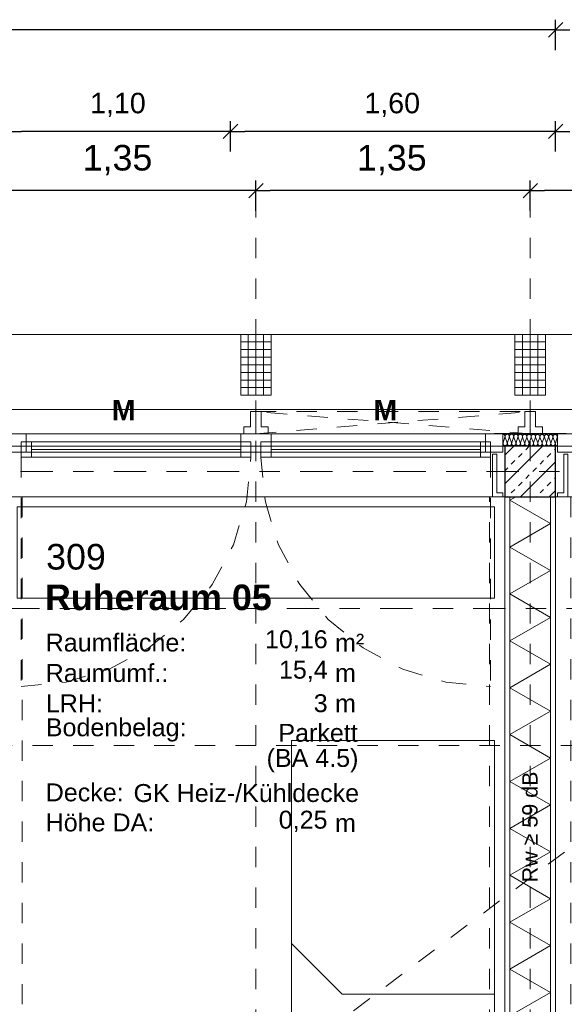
# Model space of a CAD drawing. Header units: metres. Extents: x -45.2 to 14.3, y -31.8 to 10.2.
# Tile 140 of 148: x -5.2 to -2.5, y -2.6 to 2.2. Entities that reach past the tile are written whole.
import ezdxf

# ---------------------------------------------------------------- set-up
doc = ezdxf.new("R2010")
doc.units = ezdxf.units.M
doc.header["$LTSCALE"] = 0.05
for name, pattern in [('1600.2032', [1.6, 0.8, -0.8]), ('Achsen 01', [5.291531, 3.175, -1.058062, 0.352704, -0.705764]), ('gestrichelt - 01', [2, 1, -1]), ('ISO-07 Punktiert', [0.889, 0.127, -0.762]), ('Raster 01', [2, 1, -1]), ('VW-01 Strichlinie kurz', [2, 1, -1])]:
    doc.linetypes.add(name, pattern=pattern)
doc.layers.get('0').update_dxf_attribs({"lineweight": 25})
for name, color, linetype, lineweight, true_color in [('013_Beton und Stahlbetonarbeiten-000 Brüstung', 7, 'Continuous', 9, 0xa6a6a6), ('014_Fassadenarbeiten-000 Aufsicht Betonfertigteile', 7, 'Continuous', 9, 0xc0c0c0), ('014_Fassadenarbeiten-330 mineralische Dämmung', 7, 'Continuous', 9, 0x666666), ('030_Sonnenschutzarbeiten-Bemassung', 7, 'Continuous', 13, 0xff6633), ('030_Sonnenschutzarbeiten-Grundriss', 7, 'Continuous', 13, 0x555555), ('032_Metallarbeiten-Fenster', 7, 'Continuous', 13, 0x444444), ('039_Trockenbauarbeiten-340 Dämmung', 7, 'Continuous', 9, 0xc0c0c0), ('AV1-Achsen', 1, 'Achsen 01', 18, 0xff0000), ('AV1-Einrichtung', 7, 'Continuous', 9, 0xa6a6a6), ('AV1-Raster', 7, 'Raster 01', 9, 0xa6a6a6)]:
    doc.layers.add(name, color=color, linetype=linetype, lineweight=lineweight, true_color=true_color)
for name, color, linetype, lineweight in [('013_Beton und Stahlbetonarbeiten-000 Unterzüge', 7, 'ISO-07 Punktiert', 13), ('013_Beton und Stahlbetonarbeiten-330 Außenstützen', 7, 'Continuous', 25), ('014_Fassadenarbeiten-330 Betonfertigteile vertikal', 7, 'Continuous', 9), ('027_Tischlerarbeiten-330 Innenfensterbänke', 7, 'Continuous', 9), ('030_Sonnenschutzarbeiten-Kasten+Behang', 7, 'Continuous', 5), ('030_Sonnenschutzarbeiten-Motor', 7, 'Continuous', 5), ('039_Trockenbauarbeiten-340 Gipskarton', 7, 'Continuous', 9), ('AV1-Akustikvorgaben-Trennwände', 7, 'Continuous', 5), ('AV1-Schnitt Achsen', 7, 'Achsen 01', 18), ('AV1-Stempel-Raumstempel', 7, 'Continuous', 9), ('Bemaßung-Bemaßung', 7, 'Continuous', 9)]:
    doc.layers.add(name, color=color, linetype=linetype, lineweight=lineweight)
doc.styles.add('Arial', font='arial.ttf')
doc.styles.add('Arial (bold)', font='arialbd.ttf')

msp = doc.modelspace()

# ---------------------------------------------------------------- linework, layer by layer
at = {"color": 0, "linetype": 'Continuous', "lineweight": 15}
for p, q in [((-2.5396, 2.2104), (-2.6104, 2.1396)), ((-2.6104, 2.1396), (-2.5396, 2.2104)), ((-4.1396, 1.7104), (-4.2104, 1.6396)), ((-4.2104, 1.6396), (-4.1396, 1.7104)), ((-2.5396, 1.7104), (-2.6104, 1.6396)), ((-2.6104, 1.6396), (-2.5396, 1.7104)), ((-4.0146, 1.4188), (-4.0854, 1.3481)), ((-4.0854, 1.3481), (-4.0146, 1.4188)), ((-2.6646, 1.4188), (-2.7354, 1.3481)), ((-2.7354, 1.3481), (-2.6646, 1.4188))]:
    msp.add_line(p, q, dxfattribs=at)
at = {"color": 0, "linetype": 'ByBlock', "lineweight": -2}
for p, q in [((-2.575, 2.175), (-2.6457, 2.175)), ((-2.575, 2.175), (-2.5043, 2.175)), ((-5.275, 1.675), (-5.2043, 1.675)), ((-4.175, 1.675), (-4.2457, 1.675)), ((-4.175, 1.675), (-4.1043, 1.675)), ((-2.575, 1.675), (-2.6457, 1.675)), ((-2.575, 1.675), (-2.5043, 1.675)), ((-4.05, 1.3835), (-4.1207, 1.3835)), ((-4.05, 1.3835), (-3.9793, 1.3835)), ((-2.7, 1.3835), (-2.7707, 1.3835)), ((-2.7, 1.3835), (-2.6293, 1.3835))]:
    msp.add_line(p, q, dxfattribs=at)
at = {"layer": '013_Beton und Stahlbetonarbeiten-000 Brüstung'}
for points in [[(-5.275, -0.125), (-5.275, 0.125), (-2.825, 0.125), (-2.825, -0.125)], [(-2.575, -0.125), (-2.575, 0.125), (-0.125, 0.125), (-0.125, -0.125)]]:
    msp.add_lwpolyline(points, close=True, dxfattribs=at)
at = {"layer": '013_Beton und Stahlbetonarbeiten-000 Unterzüge', "linetype": 'VW-01 Strichlinie kurz'}
msp.add_line((-10.6, -7.95), (0.125, 0.125), dxfattribs=at)
for points in [[(-2.825, 0.125), (-2.825, -0.125), (-5.275, -0.125), (-5.275, 0.125)], [(-0.125, 0.125), (-0.125, -0.125), (-2.575, -0.125), (-2.575, 0.125)], [(-5.6, -7.95), (-5.6, -0.125), (-5.2, -0.125), (-5.2, -7.95)], [(-2.9, -7.95), (-2.9, -0.125), (-2.5, -0.125), (-2.5, -7.95)]]:
    msp.add_lwpolyline(points, close=True, dxfattribs=at)
at = {"layer": '013_Beton und Stahlbetonarbeiten-330 Außenstützen', "color": 251, "linetype": 'Continuous', "lineweight": 13, "true_color": 0x4c4c4c}
for p, q in [((-2.6392, 0.125), (-2.825, -0.0608)), ((-2.7806, 0.125), (-2.825, 0.0806)), ((-2.7224, 0.1061), (-2.7047, 0.1237)), ((-2.5809, 0.1061), (-2.575, 0.112)), ((-2.7931, 0.0354), (-2.7754, 0.053)), ((-2.7577, 0.0707), (-2.74, 0.0884)), ((-2.6517, 0.0354), (-2.634, 0.053)), ((-2.6163, 0.0707), (-2.5986, 0.0884)), ((-2.825, 0.0034), (-2.8107, 0.0177)), ((-2.575, 0.0478), (-2.7478, -0.125)), ((-2.687, 0), (-2.6693, 0.0177)), ((-2.7224, -0.0354), (-2.7047, -0.0177)), ((-2.5809, -0.0354), (-2.575, -0.0294)), ((-2.7931, -0.1061), (-2.7754, -0.0884)), ((-2.7577, -0.0707), (-2.74, -0.053)), ((-2.6517, -0.1061), (-2.634, -0.0884)), ((-2.6163, -0.0707), (-2.5986, -0.053)), ((-2.575, -0.0936), (-2.6064, -0.125)), ((-2.812, -0.125), (-2.8107, -0.1237)), ((-2.6706, -0.125), (-2.6693, -0.1237))]:
    msp.add_line(p, q, dxfattribs=at)
at = {"layer": '013_Beton und Stahlbetonarbeiten-330 Außenstützen'}
msp.add_lwpolyline([(-2.575, 0.125), (-2.825, 0.125), (-2.825, -0.125), (-2.575, -0.125)], close=True, dxfattribs=at)
at = {"layer": '014_Fassadenarbeiten-000 Aufsicht Betonfertigteile'}
msp.add_lwpolyline([(-39.455, 0.305), (0.305, 0.305), (0.675, 0.675), (-39.825, 0.675)], close=True, dxfattribs=at)
at = {"layer": '014_Fassadenarbeiten-330 Betonfertigteile vertikal', "color": 8, "linetype": 'Continuous', "lineweight": 13, "true_color": 0x808080}
for p, q in [((-4.125, 0.6375), (-3.975, 0.6375)), ((-2.775, 0.6375), (-2.625, 0.6375)), ((-4.125, 0.6), (-3.975, 0.6)), ((-2.775, 0.6), (-2.625, 0.6)), ((-4.125, 0.5625), (-3.975, 0.5625)), ((-2.775, 0.5625), (-2.625, 0.5625)), ((-4.125, 0.525), (-3.975, 0.525)), ((-4.125, 0.4875), (-3.975, 0.4875)), ((-2.775, 0.525), (-2.625, 0.525)), ((-2.775, 0.4875), (-2.625, 0.4875)), ((-4.125, 0.45), (-3.975, 0.45)), ((-2.775, 0.45), (-2.625, 0.45)), ((-4.125, 0.4125), (-3.975, 0.4125)), ((-2.775, 0.4125), (-2.625, 0.4125))]:
    msp.add_line(p, q, dxfattribs=at)
at = {"layer": '014_Fassadenarbeiten-330 Betonfertigteile vertikal', "color": 8, "linetype": 'Continuous', "lineweight": 9, "true_color": 0x808080}
for p, q in [((-4.0875, 0.675), (-4.0875, 0.375)), ((-4.05, 0.675), (-4.05, 0.375)), ((-4.0125, 0.675), (-4.0125, 0.375)), ((-2.7375, 0.675), (-2.7375, 0.375)), ((-2.7, 0.675), (-2.7, 0.375)), ((-2.6625, 0.675), (-2.6625, 0.375))]:
    msp.add_line(p, q, dxfattribs=at)
at = {"layer": '014_Fassadenarbeiten-330 Betonfertigteile vertikal'}
for points in [[(-4.125, 0.675), (-3.975, 0.675), (-3.975, 0.375), (-4.125, 0.375)], [(-2.775, 0.675), (-2.625, 0.675), (-2.625, 0.375), (-2.775, 0.375)]]:
    msp.add_lwpolyline(points, close=True, dxfattribs=at)
at = {"layer": '014_Fassadenarbeiten-330 mineralische Dämmung'}
for points in [[(-2.8348, 0.1832), (-2.8328, 0.183), (-2.8309, 0.1824), (-2.829, 0.1815), (-2.8274, 0.1803), (-2.8261, 0.1788), (-2.8251, 0.177), (-2.8244, 0.1751), (-2.8241, 0.1731), (-2.8241, 0.1711), (-2.8246, 0.1691), (-2.8337, 0.1412), (-2.8337, 0.1412), (-2.8342, 0.1392), (-2.8342, 0.1372), (-2.8339, 0.1352), (-2.8333, 0.1333), (-2.8323, 0.1316), (-2.8309, 0.13), (-2.8293, 0.1288), (-2.8276, 0.1279), (-2.8256, 0.1273), (-2.8236, 0.1271), (-2.8216, 0.1273), (-2.8197, 0.1278), (-2.8179, 0.1287), (-2.8163, 0.13), (-2.8149, 0.1315), (-2.8139, 0.1332), (-2.8132, 0.1351), (-2.8129, 0.1371), (-2.8129, 0.1391), (-2.8133, 0.141), (-2.8235, 0.1691), (-2.8235, 0.1691), (-2.8239, 0.1711), (-2.824, 0.1731), (-2.8237, 0.1751), (-2.823, 0.177), (-2.8219, 0.1787), (-2.8206, 0.1802), (-2.819, 0.1814), (-2.8172, 0.1823), (-2.8152, 0.1829), (-2.8132, 0.183), (-2.8112, 0.1828), (-2.8093, 0.1823), (-2.8075, 0.1814), (-2.8059, 0.1801), (-2.8046, 0.1786), (-2.8036, 0.1769), (-2.8029, 0.175), (-2.8026, 0.173), (-2.8027, 0.171), (-2.8031, 0.169), (-2.8123, 0.141), (-2.8123, 0.141), (-2.8127, 0.1391), (-2.8128, 0.1371), (-2.8125, 0.1351), (-2.8118, 0.1332), (-2.8108, 0.1314), (-2.8095, 0.1299), (-2.8079, 0.1287), (-2.8061, 0.1278), (-2.8042, 0.1272), (-2.8022, 0.127), (-2.8002, 0.1272), (-2.7982, 0.1277), (-2.7964, 0.1286), (-2.7948, 0.1298), (-2.7935, 0.1313), (-2.7924, 0.1331), (-2.7917, 0.135), (-2.7914, 0.1369), (-2.7915, 0.139), (-2.7919, 0.1409), (-2.8021, 0.169), (-2.8021, 0.169), (-2.8025, 0.171), (-2.8025, 0.173), (-2.8022, 0.175), (-2.8015, 0.1768), (-2.8005, 0.1786), (-2.7991, 0.1801), (-2.7975, 0.1813), (-2.7957, 0.1822), (-2.7938, 0.1827), (-2.7918, 0.1829), (-2.7898, 0.1827), (-2.7879, 0.1822), (-2.7861, 0.1812), (-2.7845, 0.18), (-2.7832, 0.1785), (-2.7821, 0.1767), (-2.7815, 0.1748), (-2.7812, 0.1728), (-2.7812, 0.1708), (-2.7817, 0.1689)], [(-2.8235, 0.1691), (-2.8239, 0.1711), (-2.824, 0.1731), (-2.8237, 0.1751), (-2.823, 0.177), (-2.8219, 0.1787), (-2.8206, 0.1802), (-2.819, 0.1814), (-2.8172, 0.1823), (-2.8152, 0.1829), (-2.8132, 0.183), (-2.8112, 0.1828), (-2.8093, 0.1823), (-2.8075, 0.1814), (-2.8059, 0.1801), (-2.8046, 0.1786), (-2.8036, 0.1769), (-2.8029, 0.175), (-2.8026, 0.173), (-2.8027, 0.171), (-2.8031, 0.169), (-2.8123, 0.141), (-2.8123, 0.141), (-2.8127, 0.1391), (-2.8128, 0.1371), (-2.8125, 0.1351), (-2.8118, 0.1332), (-2.8108, 0.1314), (-2.8095, 0.1299), (-2.8079, 0.1287), (-2.8061, 0.1278), (-2.8042, 0.1272), (-2.8022, 0.127), (-2.8002, 0.1272), (-2.7982, 0.1277), (-2.7964, 0.1286), (-2.7948, 0.1298), (-2.7935, 0.1313), (-2.7924, 0.1331), (-2.7917, 0.135), (-2.7914, 0.1369), (-2.7915, 0.139), (-2.7919, 0.1409), (-2.8021, 0.169), (-2.8021, 0.169), (-2.8025, 0.171), (-2.8025, 0.173), (-2.8022, 0.175), (-2.8015, 0.1768), (-2.8005, 0.1786), (-2.7991, 0.1801), (-2.7975, 0.1813), (-2.7957, 0.1822), (-2.7938, 0.1827), (-2.7918, 0.1829), (-2.7898, 0.1827), (-2.7879, 0.1822), (-2.7861, 0.1812), (-2.7845, 0.18), (-2.7832, 0.1785), (-2.7821, 0.1767), (-2.7815, 0.1748), (-2.7812, 0.1728), (-2.7812, 0.1708), (-2.7817, 0.1689), (-2.7908, 0.1409), (-2.7908, 0.1409), (-2.7913, 0.139), (-2.7914, 0.1369), (-2.791, 0.1349), (-2.7904, 0.1331), (-2.7894, 0.1313), (-2.788, 0.1298), (-2.7864, 0.1286), (-2.7847, 0.1276), (-2.7827, 0.1271), (-2.7807, 0.1269), (-2.7787, 0.127), (-2.7768, 0.1276), (-2.775, 0.1285), (-2.7734, 0.1297), (-2.772, 0.1312), (-2.771, 0.1329), (-2.7703, 0.1348), (-2.77, 0.1368), (-2.77, 0.1388), (-2.7704, 0.1408), (-2.7806, 0.1689), (-2.7806, 0.1689), (-2.781, 0.1708), (-2.7811, 0.1728), (-2.7808, 0.1748), (-2.7801, 0.1767), (-2.779, 0.1784), (-2.7777, 0.1799), (-2.7761, 0.1812), (-2.7743, 0.1821), (-2.7723, 0.1826), (-2.7703, 0.1828), (-2.7683, 0.1826), (-2.7664, 0.182), (-2.7646, 0.1811), (-2.763, 0.1799), (-2.7617, 0.1783), (-2.7607, 0.1766), (-2.76, 0.1747), (-2.7597, 0.1727), (-2.7598, 0.1707), (-2.7602, 0.1687), (-2.7694, 0.1408), (-2.7694, 0.1408), (-2.7698, 0.1388), (-2.7699, 0.1368), (-2.7696, 0.1348), (-2.7689, 0.1329), (-2.7679, 0.1312), (-2.7666, 0.1297), (-2.765, 0.1284), (-2.7632, 0.1275), (-2.7613, 0.1269), (-2.7593, 0.1267), (-2.7573, 0.1269), (-2.7553, 0.1275), (-2.7535, 0.1284), (-2.7519, 0.1296), (-2.7506, 0.1311), (-2.7495, 0.1328), (-2.7488, 0.1347), (-2.7485, 0.1367), (-2.7486, 0.1387), (-2.749, 0.1407), (-2.7592, 0.1687), (-2.7592, 0.1687), (-2.7596, 0.1707), (-2.7596, 0.1727), (-2.7593, 0.1747), (-2.7586, 0.1766), (-2.7576, 0.1783), (-2.7562, 0.1798), (-2.7546, 0.181), (-2.7528, 0.1819), (-2.7509, 0.1825), (-2.7489, 0.1827), (-2.7469, 0.1825), (-2.745, 0.1819), (-2.7432, 0.181), (-2.7416, 0.1797), (-2.7403, 0.1782), (-2.7392, 0.1765), (-2.7386, 0.1746), (-2.7383, 0.1726), (-2.7383, 0.1706), (-2.7388, 0.1686), (-2.7479, 0.1407), (-2.7479, 0.1407), (-2.7484, 0.1387), (-2.7485, 0.1367), (-2.7481, 0.1347), (-2.7475, 0.1328), (-2.7465, 0.1311), (-2.7451, 0.1295), (-2.7435, 0.1283), (-2.7418, 0.1274), (-2.7398, 0.1268), (-2.7378, 0.1266), (-2.7358, 0.1268), (-2.7339, 0.1273), (-2.7321, 0.1282), (-2.7305, 0.1295), (-2.7291, 0.131), (-2.7281, 0.1327), (-2.7274, 0.1346), (-2.7271, 0.1366), (-2.7271, 0.1386), (-2.7275, 0.1405), (-2.7377, 0.1686), (-2.7377, 0.1686), (-2.7381, 0.1706), (-2.7382, 0.1726), (-2.7379, 0.1746), (-2.7372, 0.1765), (-2.7361, 0.1782), (-2.7348, 0.1797), (-2.7332, 0.1809), (-2.7314, 0.1818), (-2.7294, 0.1824), (-2.7274, 0.1825), (-2.7254, 0.1823), (-2.7235, 0.1818), (-2.7217, 0.1808), (-2.7201, 0.1796), (-2.7188, 0.1781), (-2.7178, 0.1764), (-2.7171, 0.1745), (-2.7168, 0.1725), (-2.7169, 0.1704), (-2.7173, 0.1685), (-2.7265, 0.1405), (-2.7265, 0.1405), (-2.7269, 0.1386), (-2.727, 0.1366), (-2.7267, 0.1346), (-2.726, 0.1327), (-2.725, 0.1309), (-2.7237, 0.1294), (-2.7221, 0.1282), (-2.7203, 0.1272), (-2.7184, 0.1267), (-2.7164, 0.1265), (-2.7144, 0.1267), (-2.7124, 0.1272), (-2.7106, 0.1281), (-2.709, 0.1293), (-2.7077, 0.1308), (-2.7066, 0.1326), (-2.7059, 0.1344), (-2.7056, 0.1364), (-2.7057, 0.1384), (-2.7061, 0.1404), (-2.7163, 0.1685), (-2.7163, 0.1685), (-2.7167, 0.1704), (-2.7167, 0.1725), (-2.7164, 0.1744), (-2.7157, 0.1763), (-2.7147, 0.1781), (-2.7133, 0.1796), (-2.7117, 0.1808), (-2.7099, 0.1817), (-2.708, 0.1822), (-2.706, 0.1824), (-2.704, 0.1822), (-2.7021, 0.1816), (-2.7003, 0.1807), (-2.6987, 0.1795), (-2.6974, 0.178), (-2.6963, 0.1762), (-2.6957, 0.1743), (-2.6954, 0.1723), (-2.6954, 0.1703), (-2.6959, 0.1684), (-2.705, 0.1404), (-2.705, 0.1404), (-2.7055, 0.1384), (-2.7056, 0.1364), (-2.7052, 0.1344), (-2.7046, 0.1325), (-2.7036, 0.1308), (-2.7022, 0.1293), (-2.7006, 0.128), (-2.6989, 0.1271), (-2.6969, 0.1266), (-2.6949, 0.1263), (-2.6929, 0.1265), (-2.691, 0.1271), (-2.6892, 0.128), (-2.6876, 0.1292), (-2.6862, 0.1307), (-2.6852, 0.1324), (-2.6845, 0.1343), (-2.6842, 0.1363), (-2.6842, 0.1383), (-2.6846, 0.1403), (-2.6948, 0.1684), (-2.6948, 0.1684), (-2.6952, 0.1703), (-2.6953, 0.1723), (-2.695, 0.1743), (-2.6943, 0.1762), (-2.6932, 0.1779), (-2.6919, 0.1794), (-2.6903, 0.1807), (-2.6885, 0.1816), (-2.6865, 0.1821), (-2.6845, 0.1823), (-2.6825, 0.1821), (-2.6806, 0.1815), (-2.6788, 0.1806), (-2.6772, 0.1794), (-2.6759, 0.1778), (-2.6749, 0.1761), (-2.6742, 0.1742), (-2.6739, 0.1722), (-2.674, 0.1702), (-2.6744, 0.1682), (-2.6836, 0.1403), (-2.6836, 0.1403), (-2.684, 0.1383), (-2.6841, 0.1363), (-2.6838, 0.1343), (-2.6831, 0.1324), (-2.6821, 0.1307), (-2.6808, 0.1292), (-2.6792, 0.1279), (-2.6774, 0.127), (-2.6755, 0.1264), (-2.6735, 0.1262), (-2.6715, 0.1264), (-2.6695, 0.127), (-2.6677, 0.1279), (-2.6661, 0.1291), (-2.6648, 0.1306), (-2.6637, 0.1323), (-2.663, 0.1342), (-2.6627, 0.1362), (-2.6628, 0.1382), (-2.6632, 0.1402), (-2.6734, 0.1682), (-2.6734, 0.1682), (-2.6738, 0.1702), (-2.6738, 0.1722), (-2.6735, 0.1742), (-2.6728, 0.1761), (-2.6718, 0.1778), (-2.6704, 0.1793), (-2.6688, 0.1805), (-2.667, 0.1814), (-2.6651, 0.182), (-2.6631, 0.1822), (-2.6611, 0.182), (-2.6592, 0.1814), (-2.6574, 0.1805), (-2.6558, 0.1792), (-2.6545, 0.1777), (-2.6534, 0.176), (-2.6528, 0.1741), (-2.6525, 0.1721), (-2.6525, 0.1701), (-2.653, 0.1681), (-2.6621, 0.1402), (-2.6621, 0.1402), (-2.6626, 0.1382), (-2.6627, 0.1362), (-2.6623, 0.1342), (-2.6617, 0.1323), (-2.6607, 0.1306), (-2.6593, 0.129), (-2.6577, 0.1278), (-2.656, 0.1269), (-2.654, 0.1263), (-2.652, 0.1261), (-2.65, 0.1263), (-2.6481, 0.1268), (-2.6463, 0.1277), (-2.6447, 0.129), (-2.6433, 0.1305), (-2.6423, 0.1322), (-2.6416, 0.1341), (-2.6413, 0.1361), (-2.6413, 0.1381), (-2.6417, 0.14), (-2.6519, 0.1681), (-2.6519, 0.1681), (-2.6523, 0.1701), (-2.6524, 0.1721), (-2.6521, 0.1741), (-2.6514, 0.176), (-2.6503, 0.1777), (-2.649, 0.1792), (-2.6474, 0.1804), (-2.6456, 0.1813), (-2.6437, 0.1819), (-2.6416, 0.182), (-2.6396, 0.1818), (-2.6377, 0.1813), (-2.6359, 0.1803), (-2.6343, 0.1791), (-2.633, 0.1776), (-2.632, 0.1758), (-2.6313, 0.1739), (-2.631, 0.172), (-2.6311, 0.1699), (-2.6315, 0.168), (-2.6407, 0.14), (-2.6407, 0.14), (-2.6411, 0.1381), (-2.6412, 0.1361), (-2.6409, 0.1341), (-2.6402, 0.1322), (-2.6392, 0.1304), (-2.6379, 0.1289), (-2.6363, 0.1277), (-2.6345, 0.1267), (-2.6326, 0.1262), (-2.6306, 0.126), (-2.6286, 0.1261), (-2.6266, 0.1267), (-2.6248, 0.1276), (-2.6232, 0.1288), (-2.6219, 0.1303), (-2.6208, 0.1321), (-2.6202, 0.1339), (-2.6198, 0.1359), (-2.6199, 0.1379), (-2.6203, 0.1399), (-2.6305, 0.168), (-2.6305, 0.168), (-2.6309, 0.1699), (-2.6309, 0.172), (-2.6306, 0.1739), (-2.6299, 0.1758), (-2.6289, 0.1776), (-2.6275, 0.1791), (-2.6259, 0.1803), (-2.6241, 0.1812), (-2.6222, 0.1817), (-2.6202, 0.1819), (-2.6182, 0.1817), (-2.6163, 0.1811), (-2.6145, 0.1802), (-2.6129, 0.179), (-2.6116, 0.1775), (-2.6105, 0.1757), (-2.6099, 0.1738), (-2.6096, 0.1718), (-2.6096, 0.1698), (-2.6101, 0.1679), (-2.6192, 0.1399), (-2.6192, 0.1399), (-2.6197, 0.1379), (-2.6198, 0.1359), (-2.6195, 0.1339), (-2.6188, 0.132), (-2.6178, 0.1303), (-2.6164, 0.1288), (-2.6148, 0.1275), (-2.6131, 0.1266), (-2.6111, 0.126), (-2.6091, 0.1258), (-2.6071, 0.126), (-2.6052, 0.1266), (-2.6034, 0.1275), (-2.6018, 0.1287), (-2.6004, 0.1302), (-2.5994, 0.1319), (-2.5987, 0.1338), (-2.5984, 0.1358), (-2.5984, 0.1378), (-2.5988, 0.1398), (-2.609, 0.1678), (-2.609, 0.1678), (-2.6095, 0.1698), (-2.6095, 0.1718), (-2.6092, 0.1738), (-2.6085, 0.1757), (-2.6074, 0.1774), (-2.6061, 0.1789), (-2.6045, 0.1802), (-2.6027, 0.1811), (-2.6008, 0.1816), (-2.5987, 0.1818), (-2.5967, 0.1816), (-2.5948, 0.181), (-2.593, 0.1801), (-2.5914, 0.1788), (-2.5901, 0.1773), (-2.5891, 0.1756), (-2.5884, 0.1737), (-2.5881, 0.1717), (-2.5882, 0.1697), (-2.5886, 0.1677), (-2.5978, 0.1398), (-2.5978, 0.1398), (-2.5982, 0.1378), (-2.5983, 0.1358), (-2.598, 0.1338), (-2.5973, 0.1319), (-2.5963, 0.1302), (-2.595, 0.1287), (-2.5934, 0.1274), (-2.5916, 0.1265), (-2.5897, 0.1259), (-2.5877, 0.1257), (-2.5857, 0.1259), (-2.5837, 0.1264), (-2.5819, 0.1273), (-2.5803, 0.1286), (-2.579, 0.1301), (-2.5779, 0.1318), (-2.5773, 0.1337), (-2.5769, 0.1357), (-2.577, 0.1377), (-2.5774, 0.1397)], [(-2.6305, 0.168), (-2.6309, 0.1698), (-2.631, 0.1718), (-2.6307, 0.1737), (-2.6301, 0.1755), (-2.6292, 0.1772), (-2.628, 0.1787), (-2.6265, 0.1799), (-2.6265, 0.1799), (-2.6248, 0.1809), (-2.623, 0.1815), (-2.6212, 0.1819), (-2.6192, 0.1819), (-2.6174, 0.1815), (-2.6156, 0.1808), (-2.6139, 0.1798), (-2.6139, 0.1798), (-2.6125, 0.1786), (-2.6113, 0.1771), (-2.6104, 0.1754), (-2.6098, 0.1735), (-2.6096, 0.1716), (-2.6096, 0.1697), (-2.6101, 0.1679), (-2.6192, 0.1399), (-2.6192, 0.1399), (-2.6197, 0.138), (-2.6198, 0.1361), (-2.6195, 0.1342), (-2.6189, 0.1324), (-2.618, 0.1307), (-2.6168, 0.1292), (-2.6154, 0.1279), (-2.6154, 0.1279), (-2.6138, 0.1269), (-2.612, 0.1262), (-2.6101, 0.1259), (-2.6082, 0.1259), (-2.6063, 0.1262), (-2.6045, 0.1269), (-2.6028, 0.1278), (-2.6028, 0.1278), (-2.6014, 0.1291), (-2.6002, 0.1306), (-2.5992, 0.1323), (-2.5986, 0.1341), (-2.5984, 0.136), (-2.5984, 0.1379), (-2.5988, 0.1398), (-2.609, 0.1678), (-2.609, 0.1678), (-2.6094, 0.1697), (-2.6095, 0.1716), (-2.6092, 0.1735), (-2.6086, 0.1754), (-2.6077, 0.177), (-2.6065, 0.1785), (-2.605, 0.1798), (-2.605, 0.1798), (-2.6034, 0.1808), (-2.6016, 0.1814), (-2.5997, 0.1818), (-2.5978, 0.1817), (-2.5959, 0.1814), (-2.5941, 0.1807), (-2.5925, 0.1797), (-2.5925, 0.1797), (-2.591, 0.1784), (-2.5898, 0.1769), (-2.5889, 0.1752), (-2.5884, 0.1734), (-2.5881, 0.1715), (-2.5882, 0.1696), (-2.5886, 0.1677), (-2.5978, 0.1398), (-2.5978, 0.1398), (-2.5982, 0.1379), (-2.5983, 0.136), (-2.5981, 0.1341), (-2.5975, 0.1323), (-2.5966, 0.1306), (-2.5954, 0.1291), (-2.594, 0.1278), (-2.594, 0.1278), (-2.5923, 0.1268), (-2.5905, 0.1261), (-2.5886, 0.1258), (-2.5867, 0.1258), (-2.5848, 0.1261), (-2.583, 0.1268), (-2.5814, 0.1277), (-2.5814, 0.1277), (-2.5799, 0.129), (-2.5787, 0.1305), (-2.5778, 0.1322), (-2.5772, 0.134), (-2.5769, 0.1359), (-2.577, 0.1378), (-2.5774, 0.1397), (-2.5876, 0.1677), (-2.5876, 0.1677), (-2.588, 0.1696), (-2.5881, 0.1715), (-2.5878, 0.1734), (-2.5872, 0.1752), (-2.5863, 0.1769), (-2.5851, 0.1784), (-2.5836, 0.1797), (-2.5836, 0.1797), (-2.5819, 0.1806), (-2.5801, 0.1813), (-2.5783, 0.1816), (-2.5763, 0.1816), (-2.5745, 0.1813), (-2.5727, 0.1806), (-2.571, 0.1796), (-2.571, 0.1796), (-2.5696, 0.1783), (-2.5684, 0.1768), (-2.5675, 0.1751), (-2.5669, 0.1733), (-2.5667, 0.1714), (-2.5667, 0.1695), (-2.5672, 0.1676), (-2.5763, 0.1397), (-2.5763, 0.1397), (-2.5768, 0.1378), (-2.5769, 0.1359), (-2.5766, 0.1339), (-2.576, 0.1321), (-2.5751, 0.1304), (-2.5739, 0.1289), (-2.5725, 0.1276), (-2.5708, 0.1266), (-2.569, 0.126), (-2.5671, 0.1256), (-2.5652, 0.1256)], [(-2.5649, 0.1767), (-2.5658, 0.175), (-2.5664, 0.1732), (-2.5666, 0.1713), (-2.5665, 0.1695), (-2.5661, 0.1676), (-2.5649, 0.1643)]]:
    msp.add_lwpolyline(points, dxfattribs=at)
at = {"layer": '027_Tischlerarbeiten-330 Innenfensterbänke'}
for points in [[(-2.835, -0.125), (-2.835, -0.105), (-2.865, -0.105), (-2.865, 0.085), (-2.885, 0.085), (-2.885, -0.125)], [(-2.565, -0.125), (-2.565, -0.105), (-2.535, -0.105), (-2.535, 0.085), (-2.515, 0.085), (-2.515, -0.125)]]:
    msp.add_lwpolyline(points, close=True, dxfattribs=at)
at = {"layer": '030_Sonnenschutzarbeiten-Bemassung', "color": 0, "lineweight": -2}
for p, q in [((-4.05, 1.2835), (-4.05, 1.4335)), ((-4.05, 1.2835), (-4.05, 1.4335)), ((-2.7, 1.2835), (-2.7, 1.4335)), ((-2.7, 1.2835), (-2.7, 1.4335)), ((-4.1207, 1.3835), (-5.3293, 1.3835)), ((-2.7707, 1.3835), (-3.9793, 1.3835)), ((-1.4207, 1.3835), (-2.6293, 1.3835))]:
    msp.add_line(p, q, dxfattribs=at)
at = {"layer": '030_Sonnenschutzarbeiten-Grundriss', "color": 251, "true_color": 0x555555}
for points in [[(-4.05, 0.295), (-4.076, 0.295), (-4.076, 0.22), (-4.11, 0.22), (-4.11, 0.185), (-4.05, 0.185)], [(-4.05, 0.295), (-4.024, 0.295), (-4.024, 0.22), (-3.99, 0.22), (-3.99, 0.185), (-4.05, 0.185)], [(-2.7, 0.295), (-2.726, 0.295), (-2.726, 0.22), (-2.76, 0.22), (-2.76, 0.185), (-2.7, 0.185)], [(-2.7, 0.295), (-2.674, 0.295), (-2.674, 0.22), (-2.64, 0.22), (-2.64, 0.185), (-2.7, 0.185)]]:
    msp.add_lwpolyline(points, close=True, dxfattribs=at)
at = {"layer": '030_Sonnenschutzarbeiten-Kasten+Behang', "color": 1, "linetype": '1600.2032', "lineweight": 18, "true_color": 0xff0000}
for p, q in [((-4.05, 0.185), (-2.7, 0.295)), ((-2.7, 0.185), (-4.05, 0.295))]:
    msp.add_line(p, q, dxfattribs=at)
at = {"layer": '030_Sonnenschutzarbeiten-Kasten+Behang', "color": 1, "linetype": 'Continuous', "lineweight": 18, "true_color": 0xff0000}
for points in [[(-4.076, 0.22), (-4.11, 0.22), (-4.11, 0.185), (-4.05, 0.185), (-4.05, 0.295), (-4.076, 0.295)], [(-4.024, 0.22), (-3.99, 0.22), (-3.99, 0.185), (-4.05, 0.185), (-4.05, 0.295), (-4.024, 0.295)], [(-2.726, 0.22), (-2.76, 0.22), (-2.76, 0.185), (-2.7, 0.185), (-2.7, 0.295), (-2.726, 0.295)], [(-2.674, 0.22), (-2.64, 0.22), (-2.64, 0.185), (-2.7, 0.185), (-2.7, 0.295), (-2.674, 0.295)]]:
    msp.add_lwpolyline(points, close=True, dxfattribs=at)
at = {"layer": '030_Sonnenschutzarbeiten-Kasten+Behang', "color": 1, "linetype": '1600.2032', "lineweight": 18, "true_color": 0xff0000}
msp.add_lwpolyline([(-2.7, 0.185), (-4.05, 0.185), (-4.05, 0.295), (-2.7, 0.295)], close=True, dxfattribs=at)
at = {"layer": '032_Metallarbeiten-Fenster', "color": 7, "lineweight": 18}
for p, q in [((-5.155, 0.1075), (-4.125, 0.1075)), ((-2.945, 0.1075), (-3.975, 0.1075))]:
    msp.add_line(p, q, dxfattribs=at)
at = {"layer": '032_Metallarbeiten-Fenster', "color": 7, "linetype": 'gestrichelt - 01', "lineweight": 18}
for p, q in [((-5.205, 0.07), (-5.205, -1.06)), ((-2.895, 0.07), (-2.895, -1.06))]:
    msp.add_line(p, q, dxfattribs=at)
at = {"layer": '032_Metallarbeiten-Fenster', "color": 7, "lineweight": 18}
for points in [[(-5.265, 0.095), (-5.18, 0.095), (-5.18, 0.185), (-5.265, 0.185)], [(-5.18, 0.095), (-5.18, 0.185), (-2.92, 0.185), (-2.92, 0.095)], [(-4.125, 0.185), (-3.975, 0.185), (-3.975, 0.095), (-4.125, 0.095)], [(-2.92, 0.185), (-2.92, 0.095), (-2.835, 0.095), (-2.835, 0.185)], [(-2.565, 0.095), (-2.48, 0.095), (-2.48, 0.185), (-2.565, 0.185)], [(-5.205, 0.145), (-5.155, 0.145), (-5.155, 0.07), (-5.205, 0.07)], [(-5.155, 0.145), (-4.125, 0.145), (-4.125, 0.07), (-5.155, 0.07)], [(-4.125, 0.145), (-4.075, 0.145), (-4.075, 0.07), (-4.125, 0.07)], [(-3.975, 0.145), (-4.025, 0.145), (-4.025, 0.07), (-3.975, 0.07)], [(-2.945, 0.145), (-3.975, 0.145), (-3.975, 0.07), (-2.945, 0.07)], [(-2.895, 0.145), (-2.945, 0.145), (-2.945, 0.07), (-2.895, 0.07)]]:
    msp.add_lwpolyline(points, close=True, dxfattribs=at)
at = {"layer": '032_Metallarbeiten-Fenster', "color": 7, "linetype": 'Continuous', "lineweight": 9}
msp.add_lwpolyline([(-2.5231, 0.185), (-2.8769, 0.185), (-2.8769, 0.187), (-2.5231, 0.187)], close=True, dxfattribs=at)
at = {"layer": '032_Metallarbeiten-Fenster', "color": 7, "linetype": 'gestrichelt - 01', "lineweight": 18}
for points in [[(-5.205, -1.06), (-4.9845, -1.0383), (-4.7726, -0.974), (-4.5772, -0.8696), (-4.406, -0.729), (-4.2654, -0.5578), (-4.161, -0.3624), (-4.0967, -0.1505), (-4.075, 0.07)], [(-4.025, 0.07), (-4.0033, -0.1505), (-3.939, -0.3624), (-3.8346, -0.5578), (-3.694, -0.729), (-3.5228, -0.8696), (-3.3274, -0.974), (-3.1155, -1.0383), (-2.895, -1.06)]]:
    msp.add_lwpolyline(points, dxfattribs=at)
at = {"layer": '039_Trockenbauarbeiten-340 Dämmung'}
msp.add_lwpolyline([(-2.6, -3.375), (-2.6, -0.125), (-2.8, -0.125), (-2.8, -3.375)], close=True, dxfattribs=at)
msp.add_lwpolyline([(-2.8, -2.6822), (-2.6, -2.5667), (-2.8, -2.4512), (-2.6, -2.3358), (-2.8, -2.2203), (-2.6, -2.1048), (-2.8, -1.9894), (-2.6, -1.8739), (-2.8, -1.7584), (-2.6, -1.6429), (-2.8, -1.5275), (-2.6, -1.412), (-2.8, -1.2965), (-2.6, -1.1811), (-2.8, -1.0656), (-2.6, -0.9501), (-2.8, -0.8347), (-2.6, -0.7192), (-2.8, -0.6037), (-2.6, -0.4882), (-2.8, -0.3728), (-2.6, -0.2573), (-2.8, -0.1418), (-2.7708, -0.125)], dxfattribs=at)
at = {"layer": '039_Trockenbauarbeiten-340 Gipskarton'}
for points in [[(-2.825, -3.375), (-2.8, -3.375), (-2.8, -0.125), (-2.825, -0.125)], [(-2.6, -3.375), (-2.575, -3.375), (-2.575, -0.125), (-2.6, -0.125)]]:
    msp.add_lwpolyline(points, close=True, dxfattribs=at)
at = {"layer": 'AV1-Achsen'}
msp.add_line((-43.2844, 0), (4.2656, 0), dxfattribs=at)
at = {"layer": 'AV1-Einrichtung'}
for points in [[(-5.225, -0.175), (-2.875, -0.175), (-2.875, -0.625), (-5.225, -0.625)], [(-3.875, -1.325), (-2.875, -1.325), (-2.875, -3.325), (-3.875, -3.325)], [(-2.875, -2.575), (-3.625, -2.575), (-3.875, -2.325), (-3.875, -1.325), (-2.875, -1.325)]]:
    msp.add_lwpolyline(points, close=True, dxfattribs=at)
at = {"layer": 'AV1-Raster'}
for p, q in [((-4.05, -22.95), (-4.05, 1.35)), ((-2.7, -22.95), (-2.7, 1.35)), ((1.35, -1.35), (-40.5, -1.35))]:
    msp.add_line(p, q, dxfattribs=at)
at = {"layer": 'AV1-Schnitt Achsen'}
msp.add_line((-43.35, -0.675), (4.2, -0.675), dxfattribs=at)
at = {"layer": 'Bemaßung-Bemaßung', "color": 0, "lineweight": -2}
for p, q in [((-2.575, 2.075), (-2.575, 2.225)), ((-2.575, 2.075), (-2.575, 2.225)), ((-2.6457, 2.175), (-10.6043, 2.175))]:
    msp.add_line(p, q, dxfattribs=at)
at = {"layer": 'Bemaßung-Bemaßung', "color": 0, "linetype": 'Continuous', "lineweight": -2}
for p, q in [((-4.175, 1.575), (-4.175, 1.725)), ((-4.175, 1.575), (-4.175, 1.725)), ((-2.575, 1.575), (-2.575, 1.725)), ((-2.575, 1.575), (-2.575, 1.725)), ((-4.2457, 1.675), (-5.2043, 1.675)), ((-2.6457, 1.675), (-4.1043, 1.675))]:
    msp.add_line(p, q, dxfattribs=at)
at = {"layer": 'Defpoints', "color": 0, "lineweight": 0}
for p, q in [((-2.575, 2.175), (-2.575, 2.175)), ((-4.175, 1.675), (-4.175, 1.675)), ((-2.575, 1.675), (-2.575, 1.675)), ((-4.05, 1.3835), (-4.05, 1.3835)), ((-2.7, 1.3835), (-2.7, 1.3835)), ((-4.125, 0.675), (-4.125, 0.675)), ((-4.125, 0.675), (-4.125, 0.675)), ((-4.05, 0.675), (-4.05, 0.675)), ((-4.05, 0.675), (-4.05, 0.675)), ((-3.975, 0.675), (-3.975, 0.675)), ((-3.975, 0.675), (-3.975, 0.675)), ((-2.775, 0.675), (-2.775, 0.675)), ((-2.775, 0.675), (-2.775, 0.675)), ((-2.625, 0.675), (-2.625, 0.675)), ((-2.625, 0.675), (-2.625, 0.675)), ((-2.7, 0.375), (-2.7, 0.375)), ((-2.7, 0.375), (-2.7, 0.375)), ((-2.825, -0.125), (-2.825, -0.125)), ((-2.575, -0.125), (-2.575, -0.125)), ((-2.575, -0.125), (-2.575, -0.125)), ((-2.575, -0.125), (-2.575, -0.125)), ((-2.575, -0.125), (-2.575, -0.125))]:
    msp.add_line(p, q, dxfattribs=at)

# ---------------------------------------------------------------- texts
at = {"layer": '030_Sonnenschutzarbeiten-Bemassung', "color": 0, "char_height": 0.12609, "attachment_point": 7, "style": 'Arial'}
for insert in [(-4.9025, 1.4587), (-3.5525, 1.4587)]:
    msp.add_mtext('1,35', dxfattribs=dict(at, insert=insert))
at = {"layer": '030_Sonnenschutzarbeiten-Motor', "color": 255, "char_height": 0.1009, "attachment_point": 7, "style": 'Arial (bold)'}
for insert in [(-4.76, 0.2508), (-3.472, 0.2508)]:
    msp.add_mtext('M', dxfattribs=dict(at, insert=insert))
at = {"layer": 'AV1-Akustikvorgaben-Trennwände', "insert": (-2.6627, -2.0241), "char_height": 0.07565, "attachment_point": 7, "rotation": 90, "style": 'Arial'}
msp.add_mtext('Rw ≥ 59 dB', dxfattribs=at)
at = {"layer": 'AV1-Stempel-Raumstempel', "attachment_point": 7}
for s, insert, char_height, style in [('309', (-5.0824, -0.4853), 0.12609, 'Arial'), ('Ruheraum 05', (-5.0879, -0.6853), 0.12609, 'Arial (bold)'), ('Raumfläche:', (-5.0847, -0.8883), 0.088263, 'Arial'), ('10,16', (-4.0054, -0.8872), 0.08826, 'Arial'), ('m²', (-3.6607, -0.8879), 0.08826, 'Arial'), ('Raumumf.:', (-5.0847, -1.0383), 0.08826, 'Arial'), ('15,4', (-3.9366, -1.0372), 0.08826, 'Arial'), ('m', (-3.6607, -1.0368), 0.0883, 'Arial'), ('LRH:', (-5.084, -1.1868), 0.08826, 'Arial'), ('3', (-3.7655, -1.1872), 0.0883, 'Arial'), ('m', (-3.6607, -1.1868), 0.0883, 'Arial'), ('Bodenbelag:', (-5.084, -1.3313), 0.088263, 'Arial'), ('Parkett', (-3.9394, -1.3331), 0.08826, 'Arial'), ('(BA 4.5)', (-3.9975, -1.4822), 0.08826, 'Arial'), ('Decke:', (-5.0845, -1.6264), 0.08826, 'Arial'), ('GK Heiz-/Kühldecke', (-4.6523, -1.6297), 0.088263, 'Arial'), ('Höhe DA:', (-5.0849, -1.7745), 0.08826, 'Arial'), ('0,25', (-3.9376, -1.7761), 0.08826, 'Arial'), ('m', (-3.6607, -1.7758), 0.0883, 'Arial')]:
    msp.add_mtext(s, dxfattribs=dict(at, insert=insert, char_height=char_height, style=style))
at = {"layer": 'Bemaßung-Bemaßung', "color": 0, "char_height": 0.10087, "attachment_point": 7, "style": 'Arial'}
for s, insert in [('1,10', (-4.8664, 1.7452)), ('1,60', (-3.5164, 1.7452))]:
    msp.add_mtext(s, dxfattribs=dict(at, insert=insert))

doc.saveas('drawing.dxf')
